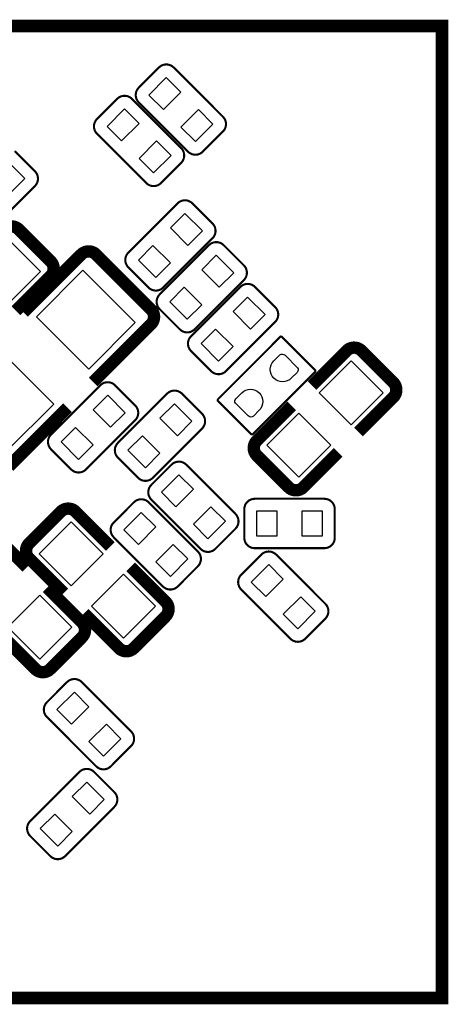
# Model space of a CAD drawing. Extents: x -1 to 126, y -1 to 41.
# Tile 11 of 13: x 93.49 to 98.7, y 19.48 to 31.45. Entities that reach past the tile are written whole.
import ezdxf

# ---------------------------------------------------------------- set-up
doc = ezdxf.new("R2010")
doc.units = 0
doc.header["$MEASUREMENT"] = 0
doc.layers.add('BOTTOM', color=1, linetype='CONTINUOUS')
doc.layers.add('SILKSCREEN_BOTTOM', color=7, linetype='CONTINUOUS')

msp = doc.modelspace()

# ---------------------------------------------------------------- linework, layer by layer
at = {"layer": 'BOTTOM'}
for points in [[(95.234752, 30.353116), (95.446884, 30.565248), (95.27017, 30.741961), (95.058039, 30.52983)], [(95.234752, 30.353116), (95.446884, 30.565248), (95.27017, 30.741961), (95.058039, 30.52983)], [(94.726752, 29.972116), (94.938884, 30.184248), (94.76217, 30.360961), (94.550039, 30.14883)], [(94.726752, 29.972116), (94.938884, 30.184248), (94.76217, 30.360961), (94.550039, 30.14883)], [(95.62383, 29.964039), (95.835961, 30.17617), (95.659248, 30.352884), (95.447116, 30.140752)], [(95.62383, 29.964039), (95.835961, 30.17617), (95.659248, 30.352884), (95.447116, 30.140752)], [(95.11583, 29.583039), (95.327961, 29.79517), (95.151248, 29.971884), (94.939116, 29.759752)], [(95.11583, 29.583039), (95.327961, 29.79517), (95.151248, 29.971884), (94.939116, 29.759752)], [(93.549961, 29.51383), (93.33783, 29.725961), (93.161116, 29.549248), (93.373248, 29.337116)], [(93.549961, 29.51383), (93.33783, 29.725961), (93.161116, 29.549248), (93.373248, 29.337116)], [(95.320116, 28.914248), (95.532248, 28.702116), (95.708961, 28.87883), (95.49683, 29.090961)], [(95.320116, 28.914248), (95.532248, 28.702116), (95.708961, 28.87883), (95.49683, 29.090961)], [(92.963345, 28.385262), (93.352262, 27.996345), (93.741179, 28.385262), (93.352262, 28.774179)], [(92.963345, 28.385262), (93.352262, 27.996345), (93.741179, 28.385262), (93.352262, 28.774179)], [(94.931039, 28.52517), (95.14317, 28.313039), (95.319884, 28.489752), (95.107752, 28.701884)], [(94.931039, 28.52517), (95.14317, 28.313039), (95.319884, 28.489752), (95.107752, 28.701884)], [(95.701116, 28.406248), (95.913248, 28.194116), (96.089961, 28.37083), (95.87783, 28.582961)], [(95.701116, 28.406248), (95.913248, 28.194116), (96.089961, 28.37083), (95.87783, 28.582961)], [(93.68993, 27.835325), (94.326325, 27.19893), (94.892009, 27.764615), (94.255615, 28.401009)], [(93.68993, 27.835325), (94.326325, 27.19893), (94.892009, 27.764615), (94.255615, 28.401009)], [(95.312039, 28.01717), (95.52417, 27.805039), (95.700884, 27.981752), (95.488752, 28.193884)], [(95.312039, 28.01717), (95.52417, 27.805039), (95.700884, 27.981752), (95.488752, 28.193884)], [(96.082116, 27.898248), (96.294248, 27.686116), (96.470961, 27.86283), (96.25883, 28.074961)], [(96.082116, 27.898248), (96.294248, 27.686116), (96.470961, 27.86283), (96.25883, 28.074961)], [(95.693039, 27.50917), (95.90517, 27.297039), (96.081884, 27.473752), (95.869752, 27.685884)], [(95.693039, 27.50917), (95.90517, 27.297039), (96.081884, 27.473752), (95.869752, 27.685884)], [(92.699991, 26.845385), (93.336385, 26.208991), (93.90207, 26.774675), (93.265675, 27.41107)], [(92.699991, 26.845385), (93.336385, 26.208991), (93.90207, 26.774675), (93.265675, 27.41107)], [(97.128945, 26.912062), (97.517862, 26.523145), (97.906779, 26.912062), (97.517862, 27.300979)], [(97.128945, 26.912062), (97.517862, 26.523145), (97.906779, 26.912062), (97.517862, 27.300979)], [(94.769161, 26.66903), (94.55703, 26.881161), (94.380316, 26.704448), (94.592448, 26.492316)], [(94.769161, 26.66903), (94.55703, 26.881161), (94.380316, 26.704448), (94.592448, 26.492316)], [(95.581961, 26.56743), (95.36983, 26.779561), (95.193116, 26.602848), (95.405248, 26.390716)], [(95.581961, 26.56743), (95.36983, 26.779561), (95.193116, 26.602848), (95.405248, 26.390716)], [(96.492421, 26.275538), (96.881338, 25.886621), (97.270255, 26.275538), (96.881338, 26.664455)], [(96.492421, 26.275538), (96.881338, 25.886621), (97.270255, 26.275538), (96.881338, 26.664455)], [(94.380084, 26.279952), (94.167952, 26.492084), (93.991239, 26.31537), (94.20337, 26.103239)], [(94.380084, 26.279952), (94.167952, 26.492084), (93.991239, 26.31537), (94.20337, 26.103239)], [(95.192884, 26.178352), (94.980752, 26.390484), (94.804039, 26.21377), (95.01617, 26.001639)], [(95.192884, 26.178352), (94.980752, 26.390484), (94.804039, 26.21377), (95.01617, 26.001639)], [(95.387152, 25.527116), (95.599284, 25.739248), (95.42257, 25.915961), (95.210439, 25.70383)], [(95.387152, 25.527116), (95.599284, 25.739248), (95.42257, 25.915961), (95.210439, 25.70383)], [(95.77623, 25.138039), (95.988361, 25.35017), (95.811648, 25.526884), (95.599516, 25.314752)], [(95.77623, 25.138039), (95.988361, 25.35017), (95.811648, 25.526884), (95.599516, 25.314752)], [(94.929952, 25.069916), (95.142084, 25.282048), (94.96537, 25.458761), (94.753239, 25.24663)], [(94.929952, 25.069916), (95.142084, 25.282048), (94.96537, 25.458761), (94.753239, 25.24663)], [(96.367737, 25.4738), (96.367737, 25.1738), (96.617648, 25.1738), (96.617648, 25.4738)], [(96.367737, 25.4738), (96.367737, 25.1738), (96.617648, 25.1738), (96.617648, 25.4738)], [(96.917952, 25.4738), (96.917952, 25.1738), (97.167863, 25.1738), (97.167863, 25.4738)], [(96.917952, 25.4738), (96.917952, 25.1738), (97.167863, 25.1738), (97.167863, 25.4738)], [(94.112738, 24.567345), (94.501655, 24.956262), (94.112738, 25.345179), (93.723821, 24.956262)], [(94.112738, 24.567345), (94.501655, 24.956262), (94.112738, 25.345179), (93.723821, 24.956262)], [(95.31903, 24.680839), (95.531161, 24.89297), (95.354448, 25.069684), (95.142316, 24.857552)], [(95.31903, 24.680839), (95.531161, 24.89297), (95.354448, 25.069684), (95.142316, 24.857552)], [(96.51477, 24.823761), (96.302639, 24.61163), (96.479352, 24.434916), (96.691484, 24.647048)], [(96.51477, 24.823761), (96.302639, 24.61163), (96.479352, 24.434916), (96.691484, 24.647048)], [(94.749262, 23.930821), (95.138179, 24.319738), (94.749262, 24.708655), (94.360345, 24.319738)], [(94.749262, 23.930821), (95.138179, 24.319738), (94.749262, 24.708655), (94.360345, 24.319738)], [(93.733262, 24.454655), (93.344345, 24.065738), (93.733262, 23.676821), (94.122179, 24.065738)], [(93.733262, 24.454655), (93.344345, 24.065738), (93.733262, 23.676821), (94.122179, 24.065738)], [(96.903848, 24.434684), (96.691716, 24.222552), (96.86843, 24.045839), (97.080561, 24.25797)], [(96.903848, 24.434684), (96.691716, 24.222552), (96.86843, 24.045839), (97.080561, 24.25797)], [(94.15257, 23.274361), (93.940439, 23.06223), (94.117152, 22.885516), (94.329284, 23.097648)], [(94.15257, 23.274361), (93.940439, 23.06223), (94.117152, 22.885516), (94.329284, 23.097648)], [(94.541648, 22.885284), (94.329516, 22.673152), (94.50623, 22.496439), (94.718361, 22.70857)], [(94.541648, 22.885284), (94.329516, 22.673152), (94.50623, 22.496439), (94.718361, 22.70857)], [(94.126316, 22.005448), (94.338448, 21.793316), (94.515161, 21.97003), (94.30303, 22.182161)], [(94.126316, 22.005448), (94.338448, 21.793316), (94.515161, 21.97003), (94.30303, 22.182161)], [(93.737239, 21.61637), (93.94937, 21.404239), (94.126084, 21.580952), (93.913952, 21.793084)], [(93.737239, 21.61637), (93.94937, 21.404239), (94.126084, 21.580952), (93.913952, 21.793084)]]:
    msp.add_lwpolyline(points, close=True, dxfattribs=at)
for points in [[(96.576817, 27.300885), (96.648674, 27.372716, -0.376089), (96.712987, 27.368475), (96.865666, 27.215821, -0.366021), (96.860916, 27.160474), (96.789085, 27.088617, -0.999197)], [(96.399983, 26.699515), (96.328126, 26.627684, -0.376089), (96.263813, 26.631925), (96.111134, 26.784579, -0.366021), (96.115884, 26.839926), (96.187715, 26.911783, -0.999197)]]:
    msp.add_lwpolyline(points, format="xyb", close=True, dxfattribs=at)
at = {"layer": 'SILKSCREEN_BOTTOM'}
for points, const_width in [([(98.622, 31.369), (85.287, 31.369), (85.287, 19.558), (98.622, 19.558), (98.622, 31.369)], 0.1524), ([(95.1803, 30.864302), (94.935495, 30.619497)], 0.0254), ([(95.958099, 30.266107), (95.359903, 30.864302)], 0.0254), ([(94.6723, 30.483302), (94.427495, 30.238497)], 0.0254), ([(95.450099, 29.885107), (94.851903, 30.483302)], 0.0254), ([(94.935495, 30.439893), (95.53369, 29.841698)], 0.0254), ([(94.427495, 30.058893), (95.02569, 29.460698)], 0.0254), ([(95.713294, 29.841698), (95.958099, 30.086503)], 0.0254), ([(93.672302, 29.603395), (93.427497, 29.8482)], 0.0254), ([(95.205294, 29.460698), (95.450099, 29.705503)], 0.0254), ([(93.074107, 28.825495), (93.672302, 29.423792)], 0.0254), ([(95.406893, 29.213505), (94.808698, 28.61531)], 0.0254), ([(95.831302, 28.9687), (95.586497, 29.213505)], 0.0254), ([(93.863412, 28.510306), (93.477103, 28.896589)], 0.150012), ([(95.787893, 28.705505), (95.189698, 28.10731)], 0.0254), ([(95.233107, 28.190901), (95.831302, 28.789097)], 0.0254), ([(96.212302, 28.4607), (95.967497, 28.705505)], 0.0254), ([(94.236004, 28.592805), (93.534101, 27.890902)], 0.150089), ([(95.083805, 27.924608), (94.415608, 28.592805)], 0.150089), ([(93.863412, 28.330703), (93.440806, 27.908098)], 0.150012), ([(94.808698, 28.435706), (95.053503, 28.190901)], 0.0254), ([(95.614107, 27.682901), (96.212302, 28.281097)], 0.0254), ([(96.168893, 28.197505), (95.570698, 27.59931)], 0.0254), ([(96.593302, 27.9527), (96.348497, 28.197505)], 0.0254), ([(95.189698, 27.927706), (95.434503, 27.682901)], 0.0254), ([(95.083805, 27.745004), (94.381902, 27.043101)], 0.150089), ([(95.995107, 27.174901), (96.593302, 27.773097)], 0.0254), ([(96.665108, 27.601189), (95.887411, 26.823492)], 0.0254), ([(97.089389, 27.176908), (96.665108, 27.601189)], 0.0254), ([(95.570698, 27.419706), (95.815503, 27.174901)], 0.0254), ([(97.4631, 27.423389), (97.040494, 27.00081)], 0.150012), ([(98.029012, 27.037106), (97.642703, 27.423389)], 0.150012), ([(96.311692, 26.399211), (97.089389, 27.176908)], 0.0254), ([(94.467093, 27.003299), (93.868898, 26.405103)], 0.0254), ([(94.891502, 26.758494), (94.646697, 27.003299)], 0.0254), ([(98.029012, 26.857503), (97.606406, 26.434898)], 0.150012), ([(93.355996, 26.017195), (94.06971, 26.731011)], 0.150089), ([(95.279893, 26.901699), (94.681698, 26.303503)], 0.0254), ([(95.704302, 26.656894), (95.459497, 26.901699)], 0.0254), ([(95.887411, 26.823492), (96.311692, 26.399211)], 0.0254), ([(96.370011, 26.3303), (96.79259, 26.753007)], 0.150012), ([(94.293307, 25.980695), (94.891502, 26.57889)], 0.0254), ([(95.106107, 25.879095), (95.704302, 26.47729)], 0.0254), ([(93.868898, 26.2255), (94.113703, 25.980695)], 0.0254), ([(96.370011, 26.150697), (96.756294, 25.764388)], 0.150012), ([(96.935897, 25.764388), (97.358604, 26.187095)], 0.150012), ([(94.681698, 26.1239), (94.926503, 25.879095)], 0.0254), ([(95.3327, 26.038302), (95.087895, 25.793497)], 0.0254), ([(96.110499, 25.440107), (95.512303, 26.038302)], 0.0254), ([(95.087895, 25.613893), (95.68609, 25.015698)], 0.0254), ([(97.190939, 25.624053), (96.344966, 25.624053)], 0.0254), ([(93.987694, 25.467412), (93.601411, 25.081103)], 0.150012), ([(94.167297, 25.467412), (94.589902, 25.044806)], 0.150012), ([(94.8755, 25.581102), (94.630695, 25.336297)], 0.0254), ([(95.653299, 24.982907), (95.055103, 25.581102)], 0.0254), ([(96.217966, 25.497053), (96.217966, 25.150851)], 0.0254), ([(97.317939, 25.150851), (97.317939, 25.497053)], 0.0254), ([(93.1515, 25.213589), (93.574207, 24.79101)], 0.150012), ([(95.865694, 25.015698), (96.110499, 25.260503)], 0.0254), ([(94.630695, 25.156693), (95.22889, 24.558498)], 0.0254), ([(96.344966, 25.023851), (97.190939, 25.023851)], 0.0254), ([(93.601411, 24.9015), (94.02399, 24.478894)], 0.150012), ([(96.425306, 24.946102), (96.180501, 24.701322)], 0.0254), ([(97.203105, 24.347907), (96.60491, 24.946102)], 0.0254), ([(95.260412, 24.374297), (94.837705, 24.797004)], 0.150012), ([(95.408494, 24.558498), (95.653299, 24.803303)], 0.0254), ([(94.244589, 24.1205), (93.82201, 24.543106)], 0.150012), ([(96.180501, 24.521719), (96.778697, 23.923523)], 0.0254), ([(94.6945, 23.808411), (94.271793, 24.23099)], 0.150012), ([(94.874103, 23.808411), (95.260412, 24.194694)], 0.150012), ([(96.9583, 23.923523), (97.203105, 24.168303)], 0.0254), ([(93.678703, 23.554588), (93.256098, 23.977194)], 0.150012), ([(93.858306, 23.554588), (94.244589, 23.940897)], 0.150012), ([(94.063106, 23.396702), (93.818301, 23.151897)], 0.0254), ([(94.840905, 22.798507), (94.24271, 23.396702)], 0.0254), ([(93.818301, 22.972293), (94.416497, 22.374098)], 0.0254), ([(94.5961, 22.374098), (94.840905, 22.618903)], 0.0254), ([(94.213093, 22.304705), (93.614898, 21.70651)], 0.0254), ([(94.637502, 22.0599), (94.392697, 22.304705)], 0.0254), ([(94.039307, 21.282101), (94.637502, 21.880297)], 0.0254), ([(93.614898, 21.526906), (93.859703, 21.282101)], 0.0254)]:
    msp.add_lwpolyline(points, dxfattribs=dict(at, const_width=const_width))
for points, const_width in [([(95.359903, 30.864302, 0.414283), (95.1803, 30.864302)], 0.0254), ([(94.935495, 30.619497, 0.414232), (94.935495, 30.439893)], 0.0254), ([(94.851903, 30.483302, 0.414283), (94.6723, 30.483302)], 0.0254), ([(95.958099, 30.086503, 0.414335), (95.958099, 30.266107)], 0.0254), ([(94.427495, 30.238497, 0.414232), (94.427495, 30.058893)], 0.0254), ([(95.450099, 29.705503, 0.414335), (95.450099, 29.885107)], 0.0254), ([(95.53369, 29.841698, 0.414283), (95.713294, 29.841698)], 0.0254), ([(93.672302, 29.423792, 0.414283), (93.672302, 29.603395)], 0.0254), ([(95.02569, 29.460698, 0.414283), (95.205294, 29.460698)], 0.0254), ([(95.586497, 29.213505, 0.414232), (95.406893, 29.213505)], 0.0254), ([(93.477103, 28.896589, 0.414224), (93.2975, 28.896589)], 0.150012), ([(95.831302, 28.789097, 0.414283), (95.831302, 28.9687)], 0.0254), ([(95.967497, 28.705505, 0.414232), (95.787893, 28.705505)], 0.0254), ([(94.415608, 28.592805, 0.41413), (94.236004, 28.592805)], 0.150089), ([(94.808698, 28.61531, 0.414283), (94.808698, 28.435706)], 0.0254), ([(93.863412, 28.330703, 0.41422), (93.863412, 28.510306)], 0.150012), ([(96.212302, 28.281097, 0.414283), (96.212302, 28.4607)], 0.0254), ([(96.348497, 28.197505, 0.414232), (96.168893, 28.197505)], 0.0254), ([(95.053503, 28.190901, 0.414335), (95.233107, 28.190901)], 0.0254), ([(95.189698, 28.10731, 0.414283), (95.189698, 27.927706)], 0.0254), ([(95.083805, 27.745004, 0.41413), (95.083805, 27.924608)], 0.150089), ([(96.593302, 27.773097, 0.414283), (96.593302, 27.9527)], 0.0254), ([(95.434503, 27.682901, 0.414335), (95.614107, 27.682901)], 0.0254), ([(95.570698, 27.59931, 0.414283), (95.570698, 27.419706)], 0.0254), ([(97.642703, 27.423389, 0.414224), (97.4631, 27.423389)], 0.150012), ([(95.815503, 27.174901, 0.414335), (95.995107, 27.174901)], 0.0254), ([(94.646697, 27.003299, 0.414335), (94.467093, 27.003299)], 0.0254), ([(98.029012, 26.857503, 0.41422), (98.029012, 27.037106)], 0.150012), ([(95.459497, 26.901699, 0.414335), (95.279893, 26.901699)], 0.0254), ([(94.891502, 26.57889, 0.414283), (94.891502, 26.758494)], 0.0254), ([(95.704302, 26.47729, 0.414283), (95.704302, 26.656894)], 0.0254), ([(93.868898, 26.405103, 0.414283), (93.868898, 26.2255)], 0.0254), ([(96.370011, 26.3303, 0.414224), (96.370011, 26.150697)], 0.150012), ([(94.681698, 26.303503, 0.414283), (94.681698, 26.1239)], 0.0254), ([(95.512303, 26.038302, 0.414283), (95.3327, 26.038302)], 0.0254), ([(94.113703, 25.980695, 0.414232), (94.293307, 25.980695)], 0.0254), ([(94.926503, 25.879095, 0.414232), (95.106107, 25.879095)], 0.0254), ([(95.087895, 25.793497, 0.414232), (95.087895, 25.613893)], 0.0254), ([(96.756294, 25.764388, 0.41422), (96.935897, 25.764388)], 0.150012), ([(95.055103, 25.581102, 0.414283), (94.8755, 25.581102)], 0.0254), ([(96.344966, 25.624053, 0.414292), (96.217966, 25.497053)], 0.0254), ([(97.317939, 25.497053, 0.414214), (97.190939, 25.624053)], 0.0254), ([(94.167297, 25.467412, 0.41422), (93.987694, 25.467412)], 0.150012), ([(96.110499, 25.260503, 0.414335), (96.110499, 25.440107)], 0.0254), ([(94.630695, 25.336297, 0.414232), (94.630695, 25.156693)], 0.0254), ([(93.601411, 25.081103, 0.414224), (93.601411, 24.9015)], 0.150012), ([(96.217966, 25.150851, 0.41437), (96.344966, 25.023851)], 0.0254), ([(97.190939, 25.023851, 0.414292), (97.317939, 25.150851)], 0.0254), ([(95.68609, 25.015698, 0.414283), (95.865694, 25.015698)], 0.0254), ([(95.653299, 24.803303, 0.414335), (95.653299, 24.982907)], 0.0254), ([(96.60491, 24.946102, 0.414307), (96.425306, 24.946102)], 0.0254), ([(96.180501, 24.701322, 0.414324), (96.180501, 24.521719)], 0.0254), ([(95.22889, 24.558498, 0.414283), (95.408494, 24.558498)], 0.0254), ([(95.260412, 24.194694, 0.41422), (95.260412, 24.374297)], 0.150012), ([(97.203105, 24.168303, 0.414243), (97.203105, 24.347907)], 0.0254), ([(94.244589, 23.940897, 0.414224), (94.244589, 24.1205)], 0.150012), ([(96.778697, 23.923523, 0.414315), (96.9583, 23.923523)], 0.0254), ([(94.6945, 23.808411, 0.414224), (94.874103, 23.808411)], 0.150012), ([(93.678703, 23.554588, 0.41422), (93.858306, 23.554588)], 0.150012), ([(94.24271, 23.396702, 0.414283), (94.063106, 23.396702)], 0.0254), ([(93.818301, 23.151897, 0.414335), (93.818301, 22.972293)], 0.0254), ([(94.840905, 22.618903, 0.414232), (94.840905, 22.798507)], 0.0254), ([(94.416497, 22.374098, 0.414283), (94.5961, 22.374098)], 0.0254), ([(94.392697, 22.304705, 0.414232), (94.213093, 22.304705)], 0.0254), ([(94.637502, 21.880297, 0.414283), (94.637502, 22.0599)], 0.0254), ([(93.614898, 21.70651, 0.414283), (93.614898, 21.526906)], 0.0254), ([(93.859703, 21.282101, 0.414335), (94.039307, 21.282101)], 0.0254)]:
    msp.add_lwpolyline(points, format="xyb", dxfattribs=dict(at, const_width=const_width))

doc.saveas('drawing.dxf')
